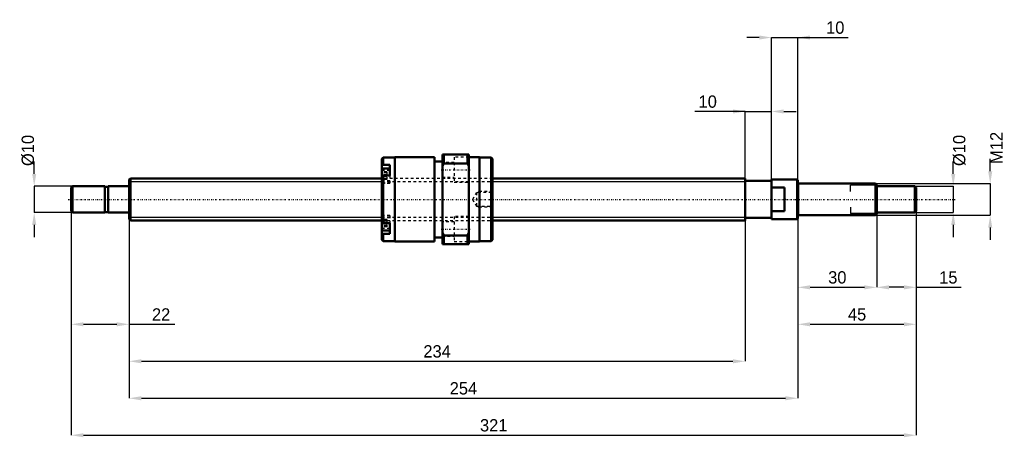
# Model space of a CAD drawing. Header units: millimetres. Extents: x -42 to 332, y -90 to 68.
import ezdxf

# ---------------------------------------------------------------- set-up
doc = ezdxf.new("R2010")
doc.units = ezdxf.units.MM
doc.linetypes.add('Center', pattern=[1.5, 0.45, -0.5, 0.05, -0.5])
doc.linetypes.add('Dashed', pattern=[2, 1, -1])
for name, color, linetype, lineweight in [('2d ConnectionPoints', 7, 'Continuous', 50), ('AM_0', 7, 'Continuous', 50), ('AM_4', 3, 'Continuous', 25), ('AM_5', 3, 'Continuous', 25), ('AM_7', 7, 'Center', 25), ('AM_9', 6, 'Dashed', 25)]:
    doc.layers.add(name, color=color, linetype=linetype, lineweight=lineweight)
doc.dimstyles.new('ISO-25', dxfattribs={"dimtxt": 2.5, "dimasz": 2.5, "dimexe": 1.25, "dimexo": 0.625, "dimtad": 1, "dimtxsty": 'Standard', "dimcen": 2.5, "dimadec": 0, "dimazin": 0, "dimtfac": 1, "dimtmove": 0, "dimatfit": 3, "dimfxl": 0, "dimarcsym": 0})

# ---------------------------------------------------------------- blocks, each defined once
blk = doc.blocks.new('1_BNK_1616_3_6G0_321LC5Y0_Nut_0_in_BNK1616_3_6G0_321LC5Y_1380__0')
at = {"layer": 'AM_0'}
for p, q in [((96.5, 15.9), (96, 15.4)), ((96, 15.4), (96, -15.4)), ((100.9, 15.9), (96.5, 15.9)), ((96.5, 15.9), (96.5, 13.08)), ((116, 16), (100.9, 16)), ((100.9, 16), (100.9, -16)), ((116, 16), (116, -16)), ((119, 17), (119, -17)), ((129, 17), (119, 17)), ((119.5, 17), (119.5, 13.68)), ((128.5, 17), (128.5, 13.68)), ((129, 17), (129, -17)), ((133.1, 16), (129, 16)), ((133.1, 16), (133.1, -16)), ((137.5, 15.9), (133.1, 15.9)), ((138, 15.4), (137.5, 15.9)), ((137.5, 15.9), (137.5, -15.9)), ((138, 15.4), (138, -15.4)), ((96, 12.72), (96.5, 13.08)), ((99, 11.77), (96.27, 11.77)), ((99, 13.08), (96.5, 13.08)), ((99, 13.08), (99, 9.05)), ((119, 14.4), (116, 14.4)), ((119, 12.61), (119.5, 13.68)), ((119.5, 13.68), (128.5, 13.68)), ((128.5, 13.68), (129, 12.61)), ((96.5, 9.05), (96, 8.69)), ((99, 9.05), (96.5, 9.05)), ((96.5, 9.05), (96.5, -9.05)), ((96, -8.69), (96.5, -9.05)), ((99, -9.05), (96.5, -9.05)), ((99, -9.05), (99, -13.08)), ((96.5, -13.08), (96, -12.72)), ((96.27, -11.77), (99, -11.77)), ((99, -13.08), (96.5, -13.08)), ((96.5, -13.08), (96.5, -15.9)), ((116, -14.4), (119, -14.4)), ((119.5, -13.68), (119, -12.61)), ((119.5, -13.68), (119.5, -17)), ((128.5, -13.68), (119.5, -13.68)), ((129, -12.61), (128.5, -13.68)), ((128.5, -13.68), (128.5, -17)), ((96, -15.4), (96.5, -15.9)), ((96.5, -15.9), (100.9, -15.9)), ((100.9, -16), (116, -16)), ((119, -17), (129, -17)), ((129, -16), (133.1, -16)), ((133.1, -15.9), (137.5, -15.9)), ((137.5, -15.9), (138, -15.4))]:
    blk.add_line(p, q, dxfattribs=at)
for centre, start, end in [((96.27, 11.49), 90, 180), ((96.27, -11.49), 180, 270)]:
    blk.add_arc(centre, 0.275, start, end, dxfattribs=at)
at = {"layer": 'AM_4'}
for p, q in [((96.27, 11.77), (96.27, 8.88)), ((96.27, -8.88), (96.27, -11.77))]:
    blk.add_line(p, q, dxfattribs=at)
at = {"layer": 'AM_5', "linetype": 'Dashed'}
for p, q in [((132.3, 2.59), (133, 3)), ((138, 3), (133, 3)), ((133, 3), (133, -3)), ((132.3, -2.59), (133, -3)), ((138, -3), (133, -3))]:
    blk.add_line(p, q, dxfattribs=at)
at = {"layer": 'AM_7'}
for p, q in [((118.5, 11.25), (129.5, 11.25)), ((95.85, 9.02), (99.15, 9.02)), ((95.85, -9.02), (99.15, -9.02)), ((118.5, -11.25), (129.5, -11.25))]:
    blk.add_line(p, q, dxfattribs=at)
at = {"layer": 'AM_9'}
for p, q in [((129, 16), (123.5, 16)), ((123.5, 16), (123.5, 6.5)), ((123.5, 14), (119, 14)), ((99, 11.03), (96, 11.03)), ((97.85, 10.41), (96, 10.41)), ((97.85, 10.04), (96, 10.04)), ((97.85, 9.39), (96, 9.39)), ((97.85, 8.64), (96, 8.64)), ((138, 8), (96, 8)), ((97.85, 7.99), (96, 7.99)), ((97.85, 7.62), (96, 7.62)), ((96.27, 8.88), (96.27, 6.27)), ((97.85, 10.41), (97.85, 7.62)), ((99, 9.05), (99, 6.17)), ((119, 8.5), (123.5, 8.5)), ((99, 7), (96, 7)), ((96, 6.17), (99, 6.17)), ((96.27, 6.27), (99, 6.27)), ((123.5, 6.5), (129, 6.5)), ((132, 2.59), (130.5, 0)), ((130.5, 0), (132, -2.59)), ((137.59, 2.59), (132, 2.59)), ((132, 2.59), (132, -2.59)), ((138, 3), (137.59, 2.59)), ((137.59, 2.59), (137.59, -2.59)), ((132, -2.59), (137.59, -2.59)), ((137.59, -2.59), (138, -3)), ((99, -6.17), (96, -6.17)), ((99, -7), (96, -7)), ((99, -6.27), (96.27, -6.27)), ((96.27, -6.27), (96.27, -8.88)), ((99, -6.17), (99, -9.05)), ((129, -6.5), (123.5, -6.5)), ((123.5, -6.5), (123.5, -16)), ((97.85, -7.62), (96, -7.62)), ((97.85, -7.99), (96, -7.99)), ((96, -8), (138, -8)), ((97.85, -8.64), (96, -8.64)), ((97.85, -9.39), (96, -9.39)), ((97.85, -10.04), (96, -10.04)), ((97.85, -10.41), (96, -10.41)), ((99, -11.03), (96, -11.03)), ((97.85, -7.62), (97.85, -10.41)), ((123.5, -8.5), (119, -8.5)), ((119, -14), (123.5, -14)), ((123.5, -16), (129, -16))]:
    blk.add_line(p, q, dxfattribs=at)
blk.add_lwpolyline([(138, 0.85), (137.97, 0.51), (137.95, 0.17), (137.95, -0.19), (137.97, -0.54), (138, -0.85)], dxfattribs=at)
for centre, start, end in [((96.27, 6.54), 180, 270), ((96.27, -6.54), 90, 180)]:
    blk.add_arc(centre, 0.275, start, end, dxfattribs=at)
blk = doc.blocks.new('2_BNK_1616_3_6G0_321LC5Y_Shaft_0_in_BNK1616_3_6G0_321LC5Y_1380__0')
at = {"layer": 'AM_0'}
for p, q in [((0.5, 8), (0, 7.5)), ((0, 7.5), (0, -7.5)), ((96, 8), (0.5, 8)), ((0.5, 8), (0.5, -8)), ((234, 8), (138, 8)), ((234, 8), (234, -8)), ((244, 7.5), (244, -7.5)), ((253.8, 7.5), (244, 7.5)), ((254, 7.3), (253.8, 7.5)), ((253.8, 7.5), (253.8, -7.5)), ((-21.5, 5), (-22, 4.5)), ((-22, 4.5), (-22, -4.5)), ((-9.15, 5), (-21.5, 5)), ((-21.5, 5), (-21.5, -5)), ((-9.15, 5), (-9.15, -5)), ((-8, 4.8), (-9.15, 4.8)), ((-0.2, 5), (-8, 5)), ((-8, 5), (-8, -5)), ((244, 7), (234, 7)), ((249, 4.5), (244, 4.5)), ((249, 4.5), (249, -4.5)), ((254, 7.3), (254, -7.3)), ((283.5, 6), (254.2, 6)), ((284, 5.5), (283.5, 6)), ((283.5, 6), (283.5, -6)), ((284, 5.5), (284, -5.5)), ((298.5, 5), (284, 5)), ((299, 4.5), (298.5, 5)), ((298.5, 5), (298.5, -5)), ((299, 4.5), (299, -4.5)), ((-22, -4.5), (-21.5, -5)), ((-21.5, -5), (-9.15, -5)), ((-9.15, -4.8), (-8, -4.8)), ((-8, -5), (-0.2, -5)), ((234, -7), (244, -7)), ((244, -4.5), (249, -4.5)), ((253.8, -7.5), (254, -7.3)), ((254.2, -6), (283.5, -6)), ((283.5, -6), (284, -5.5)), ((284, -5), (298.5, -5)), ((298.5, -5), (299, -4.5)), ((0, -7.5), (0.5, -8)), ((0.5, -8), (96, -8)), ((138, -8), (234, -8)), ((244, -7.5), (253.8, -7.5))]:
    blk.add_line(p, q, dxfattribs=at)
for centre, start, end in [((-0.2, 5.2), 270, 0), ((254.2, 6.2), 180, 270), ((-0.2, -5.2), 360, 90), ((254.2, -6.2), 90, 180)]:
    blk.add_arc(centre, 0.2, start, end, dxfattribs=at)
at = {"layer": 'AM_4'}
for p, q in [((-0.2, 5), (-0.2, -5)), ((254.2, 6), (254.2, -6))]:
    blk.add_line(p, q, dxfattribs=at)
at = {"layer": 'AM_5'}
for p, q in [((0, 6.773), (96, 6.773)), ((138, 6.773), (234, 6.773)), ((234, 4), (234, 6.773)), ((284, 5.3865), (274, 5.3865)), ((274, 3), (274, 5.3865)), ((274, -3), (274, -5.3865)), ((0, -6.773), (96, -6.773)), ((138, -6.773), (234, -6.773)), ((234, -4), (234, -6.773)), ((284, -5.3865), (274, -5.3865))]:
    blk.add_line(p, q, dxfattribs=at)
at = {"layer": 'AM_5', "linetype": 'Dashed'}
for p, q in [((96, 6.773), (138, 6.773)), ((96, -6.773), (138, -6.773))]:
    blk.add_line(p, q, dxfattribs=at)
at = {"layer": 'AM_7'}
blk.add_line((-23.1, 0), (313.95, 0), dxfattribs=at)
at = {"layer": 'AM_9'}
for p, q in [((138, 8), (96, 8)), ((96, -8), (138, -8))]:
    blk.add_line(p, q, dxfattribs=at)
blk = doc.blocks.new('*D3')
at = {"layer": 'AM_5', "color": 0, "lineweight": -2}
for p, q in [((-22, -4.5), (-22, -47.42)), ((0, -7.5), (0, -47.42)), ((-17.32, -47.42), (-4.68, -47.42)), ((0, -47.42), (17.36, -47.42))]:
    blk.add_line(p, q, dxfattribs=at)
at = {"layer": 'AM_5', "color": 0}
for points in [[(-17.32, -46.64), (-17.32, -48.2), (-22, -47.42)], [(-4.68, -48.2), (-4.68, -46.64), (0, -47.42)]]:
    blk.add_solid(points, dxfattribs=at)
at = {"layer": 'Defpoints', "color": 0}
for p in [(-22, -4.5), (0, -7.5), (0, -47.42)]:
    blk.add_point(p, dxfattribs=at)
at = {"layer": 'AM_5', "color": 0, "insert": (12.17, -43.68), "char_height": 4.68, "attachment_point": 5}
blk.add_mtext('22', dxfattribs=at)
blk = doc.blocks.new('*D4')
at = {"layer": 'AM_5', "color": 0, "lineweight": -2}
for p, q in [((284, -5.5), (284, -33.38)), ((299, -4.5), (299, -33.38)), ((294.32, -33.38), (288.68, -33.38)), ((299, -33.38), (316.03, -33.38))]:
    blk.add_line(p, q, dxfattribs=at)
at = {"layer": 'AM_5', "color": 0}
for points in [[(288.68, -32.6), (288.68, -34.16), (284, -33.38)], [(294.32, -34.16), (294.32, -32.6), (299, -33.38)]]:
    blk.add_solid(points, dxfattribs=at)
at = {"layer": 'Defpoints', "color": 0}
for p in [(284, -5.5), (299, -4.5), (284, -33.38)]:
    blk.add_point(p, dxfattribs=at)
at = {"layer": 'AM_5', "color": 0, "insert": (311.17, -29.64), "char_height": 4.68, "attachment_point": 5}
blk.add_mtext('15', dxfattribs=at)
blk = doc.blocks.new('*D5')
at = {"layer": 'AM_5', "color": 0, "lineweight": -2}
for p, q in [((254, -7.3), (254, -33.38)), ((284, -5.5), (284, -33.38)), ((258.68, -33.38), (279.32, -33.38))]:
    blk.add_line(p, q, dxfattribs=at)
at = {"layer": 'AM_5', "color": 0}
for points in [[(258.68, -32.6), (258.68, -34.16), (254, -33.38)], [(279.32, -34.16), (279.32, -32.6), (284, -33.38)]]:
    blk.add_solid(points, dxfattribs=at)
at = {"layer": 'Defpoints', "color": 0}
for p in [(254, -7.3), (284, -5.5), (284, -33.38)]:
    blk.add_point(p, dxfattribs=at)
at = {"layer": 'AM_5', "color": 0, "insert": (269, -29.636), "char_height": 4.68, "attachment_point": 5}
blk.add_mtext('30', dxfattribs=at)
blk = doc.blocks.new('*D6')
at = {"layer": 'AM_5', "color": 0, "lineweight": -2}
for p, q in [((254, -7.3), (254, -47.42)), ((299, -4.5), (299, -47.42)), ((258.68, -47.42), (294.32, -47.42))]:
    blk.add_line(p, q, dxfattribs=at)
at = {"layer": 'AM_5', "color": 0}
for points in [[(258.68, -46.64), (258.68, -48.2), (254, -47.42)], [(294.32, -48.2), (294.32, -46.64), (299, -47.42)]]:
    blk.add_solid(points, dxfattribs=at)
at = {"layer": 'Defpoints', "color": 0}
for p in [(254, -7.3), (299, -4.5), (299, -47.42)]:
    blk.add_point(p, dxfattribs=at)
at = {"layer": 'AM_5', "color": 0, "insert": (276.5, -43.676), "char_height": 4.68, "attachment_point": 5}
blk.add_mtext('45', dxfattribs=at)
blk = doc.blocks.new('*D7')
at = {"layer": 'AM_5', "color": 0, "lineweight": -2}
for p, q in [((239.32, 61.46), (234.64, 61.46)), ((244, -7.5), (244, 61.46)), ((244, 61.46), (254, 61.46)), ((254, -7.3), (254, 61.46)), ((254, 61.46), (273.08, 61.46)), ((258.68, 61.46), (263.36, 61.46))]:
    blk.add_line(p, q, dxfattribs=at)
at = {"layer": 'AM_5', "color": 0}
for points in [[(239.32, 60.68), (239.32, 62.24), (244, 61.46)], [(258.68, 62.24), (258.68, 60.68), (254, 61.46)]]:
    blk.add_solid(points, dxfattribs=at)
at = {"layer": 'Defpoints', "color": 0}
for p in [(254, 61.46), (254, -7.3), (244, -7.5)]:
    blk.add_point(p, dxfattribs=at)
at = {"layer": 'AM_5', "color": 0, "insert": (268.22, 65.2), "char_height": 4.68, "attachment_point": 5}
blk.add_mtext('10', dxfattribs=at)
blk = doc.blocks.new('*D8')
at = {"layer": 'AM_5', "color": 0, "lineweight": -2}
for p, q in [((234, 33.38), (214.92, 33.38)), ((229.32, 33.38), (224.64, 33.38)), ((234, -6.77), (234, 33.38)), ((234, 33.38), (244, 33.38)), ((244, -7.5), (244, 33.38)), ((248.68, 33.38), (253.36, 33.38))]:
    blk.add_line(p, q, dxfattribs=at)
at = {"layer": 'AM_5', "color": 0}
for points in [[(229.32, 32.6), (229.32, 34.16), (234, 33.38)], [(248.68, 34.16), (248.68, 32.6), (244, 33.38)]]:
    blk.add_solid(points, dxfattribs=at)
at = {"layer": 'Defpoints', "color": 0}
for p in [(244, 33.38), (234, -6.77), (244, -7.5)]:
    blk.add_point(p, dxfattribs=at)
at = {"layer": 'AM_5', "color": 0, "insert": (219.78, 37.12), "char_height": 4.68, "attachment_point": 5}
blk.add_mtext('10', dxfattribs=at)
blk = doc.blocks.new('*D9')
at = {"layer": 'AM_5', "color": 0, "lineweight": -2}
for p, q in [((234, -6.773), (234, -61.46)), ((0, -7.5), (0, -61.46)), ((4.68, -61.46), (229.32, -61.46))]:
    blk.add_line(p, q, dxfattribs=at)
at = {"layer": 'AM_5', "color": 0}
for points in [[(4.68, -60.68), (4.68, -62.24), (0, -61.46)], [(229.32, -62.24), (229.32, -60.68), (234, -61.46)]]:
    blk.add_solid(points, dxfattribs=at)
at = {"layer": 'Defpoints', "color": 0}
for p in [(234, -6.773), (0, -7.5), (234, -61.46)]:
    blk.add_point(p, dxfattribs=at)
at = {"layer": 'AM_5', "color": 0, "insert": (117, -57.716), "char_height": 4.68, "attachment_point": 5}
blk.add_mtext('234', dxfattribs=at)
blk = doc.blocks.new('*D10')
at = {"layer": 'AM_5', "color": 0, "lineweight": -2}
for p, q in [((254, -7.3), (254, -75.5)), ((0, -7.5), (0, -75.5)), ((4.68, -75.5), (249.32, -75.5))]:
    blk.add_line(p, q, dxfattribs=at)
at = {"layer": 'AM_5', "color": 0}
for points in [[(4.68, -74.72), (4.68, -76.28), (0, -75.5)], [(249.32, -76.28), (249.32, -74.72), (254, -75.5)]]:
    blk.add_solid(points, dxfattribs=at)
at = {"layer": 'Defpoints', "color": 0}
for p in [(254, -7.3), (0, -7.5), (254, -75.5)]:
    blk.add_point(p, dxfattribs=at)
at = {"layer": 'AM_5', "color": 0, "insert": (127, -71.756), "char_height": 4.68, "attachment_point": 5}
blk.add_mtext('254', dxfattribs=at)
blk = doc.blocks.new('*D11')
at = {"layer": 'AM_5', "color": 0, "lineweight": -2}
for p, q in [((-22, -4.5), (-22, -89.54)), ((299, -4.5), (299, -89.54)), ((-17.32, -89.54), (294.32, -89.54))]:
    blk.add_line(p, q, dxfattribs=at)
at = {"layer": 'AM_5', "color": 0}
for points in [[(-17.32, -88.76), (-17.32, -90.32), (-22, -89.54)], [(294.32, -90.32), (294.32, -88.76), (299, -89.54)]]:
    blk.add_solid(points, dxfattribs=at)
at = {"layer": 'Defpoints', "color": 0}
for p in [(-22, -4.5), (299, -4.5), (299, -89.54)]:
    blk.add_point(p, dxfattribs=at)
at = {"layer": 'AM_5', "color": 0, "insert": (138.5, -85.796), "char_height": 4.68, "attachment_point": 5}
blk.add_mtext('321', dxfattribs=at)
blk = doc.blocks.new('*D12')
at = {"layer": 'AM_5', "color": 0, "lineweight": -2}
for p, q in [((-36.04, 9.68), (-36.04, 14.36)), ((-21.5, 5), (-36.04, 5)), ((-36.04, 5), (-36.04, -5)), ((-21.5, -5), (-36.04, -5)), ((-36.04, -9.68), (-36.04, -14.36))]:
    blk.add_line(p, q, dxfattribs=at)
at = {"layer": 'AM_5', "color": 0}
for points in [[(-36.82, 9.68), (-35.26, 9.68), (-36.04, 5)], [(-35.26, -9.68), (-36.82, -9.68), (-36.04, -5)]]:
    blk.add_solid(points, dxfattribs=at)
at = {"layer": 'Defpoints', "color": 0}
for p in [(-21.5, 5), (-36.04, -5), (-21.5, -5)]:
    blk.add_point(p, dxfattribs=at)
at = {"layer": 'AM_5', "color": 0, "insert": (-38.38, 18.572), "char_height": 4.68, "attachment_point": 5, "rotation": 90}
blk.add_mtext('Ø10', dxfattribs=at)
blk = doc.blocks.new('*D13')
at = {"layer": 'AM_5', "color": 0, "lineweight": -2}
for p, q in [((313.04, 9.68), (313.04, 14.36)), ((298.5, 5), (313.04, 5)), ((313.04, 5), (313.04, -5)), ((298.5, -5), (313.04, -5)), ((313.04, -9.68), (313.04, -14.36))]:
    blk.add_line(p, q, dxfattribs=at)
at = {"layer": 'AM_5', "color": 0}
for points in [[(312.26, 9.68), (313.82, 9.68), (313.04, 5)], [(313.82, -9.68), (312.26, -9.68), (313.04, -5)]]:
    blk.add_solid(points, dxfattribs=at)
at = {"layer": 'Defpoints', "color": 0}
for p in [(298.5, 5), (298.5, -5), (313.04, -5)]:
    blk.add_point(p, dxfattribs=at)
at = {"layer": 'AM_5', "color": 0, "insert": (315.38, 18.572), "char_height": 4.68, "attachment_point": 5, "rotation": 90}
blk.add_mtext('Ø10', dxfattribs=at)
blk = doc.blocks.new('*D14')
at = {"layer": 'AM_5', "color": 0, "lineweight": -2}
for p, q in [((327.08, 10.68), (327.08, 15.36)), ((283.5, 6), (327.08, 6)), ((327.08, 6), (327.08, -6)), ((283.5, -6), (327.08, -6)), ((327.08, -10.68), (327.08, -15.36))]:
    blk.add_line(p, q, dxfattribs=at)
at = {"layer": 'AM_5', "color": 0}
for points in [[(326.3, 10.68), (327.86, 10.68), (327.08, 6)], [(327.86, -10.68), (326.3, -10.68), (327.08, -6)]]:
    blk.add_solid(points, dxfattribs=at)
at = {"layer": 'Defpoints', "color": 0}
for p in [(283.5, 6), (283.5, -6), (327.08, -6)]:
    blk.add_point(p, dxfattribs=at)
at = {"layer": 'AM_5', "color": 0, "insert": (329.42, 19.572), "char_height": 4.68, "attachment_point": 5, "rotation": 90}
blk.add_mtext('M12', dxfattribs=at)

msp = doc.modelspace()

# ---------------------------------------------------------------- linework, layer by layer
at = {"layer": '2d ConnectionPoints'}
for p in [(0, 0), (249, 0)]:
    msp.add_point(p, dxfattribs=at)

# ---------------------------------------------------------------- block references
for name in ['1_BNK_1616_3_6G0_321LC5Y0_Nut_0_in_BNK1616_3_6G0_321LC5Y_1380__0', '2_BNK_1616_3_6G0_321LC5Y_Shaft_0_in_BNK1616_3_6G0_321LC5Y_1380__0']:
    msp.add_blockref(name, (0, 0))

# ---------------------------------------------------------------- dimensions: what is measured, and where the dimension line sits
at = {"layer": 'AM_5'}
for base, p1, p2, text, picture, middle in [((254, 61.46), (244, -7.5), (254, -7.3), '10', '*D7', (268.218, 61.46)), ((244, 33.38), (234, -6.773), (244, -7.5), '10', '*D8', (219.782, 33.38)), ((0, -47.42), (-22, -4.5), (0, -7.5), '22', '*D3', (12.168, -47.42)), ((299, -89.54), (-22, -4.5), (299, -4.5), '321', '*D11', (138.5, -89.54)), ((234, -61.46), (0, -7.5), (234, -6.773), '234', '*D9', (117, -61.46)), ((254, -75.5), (0, -7.5), (254, -7.3), '254', '*D10', (127, -75.5)), ((299, -47.42), (254, -7.3), (299, -4.5), '45', '*D6', (276.5, -47.42)), ((284, -33.38), (254, -7.3), (284, -5.5), '30', '*D5', (269, -33.38)), ((284, -33.38), (299, -4.5), (284, -5.5), '15', '*D4', (311.168, -33.38))]:
    dim = msp.add_linear_dim(base=base, p1=p1, p2=p2, text=text, dimstyle='ISO-25', override={"dimtxt": 4.68, "dimasz": 4.68, "dimexe": 0, "dimexo": 0, "dimgap": 1.404}, dxfattribs=at)
    dim.commit()
    dim.dimension.update_dxf_attribs({"geometry": picture, "text_midpoint": middle, "dimtype": 160})
for base, p1, p2, text, picture, middle in [((327.08, -6), (283.5, 6), (283.5, -6), 'M12', '*D14', (329.42, 19.572)), ((-36.04, -5), (-21.5, 5), (-21.5, -5), 'Ø10', '*D12', (-38.38, 18.572)), ((313.04, -5), (298.5, 5), (298.5, -5), 'Ø10', '*D13', (315.38, 18.572))]:
    dim = msp.add_linear_dim(base=base, p1=p1, p2=p2, angle=90, text=text, dimstyle='ISO-25', override={"dimtxt": 4.68, "dimasz": 4.68, "dimexe": 0, "dimexo": 0, "dimgap": 1.404}, dxfattribs=at)
    dim.commit()
    dim.dimension.update_dxf_attribs({"geometry": picture, "text_midpoint": middle, "dimtype": 160, "text_rotation": 90})

doc.saveas('drawing.dxf')
